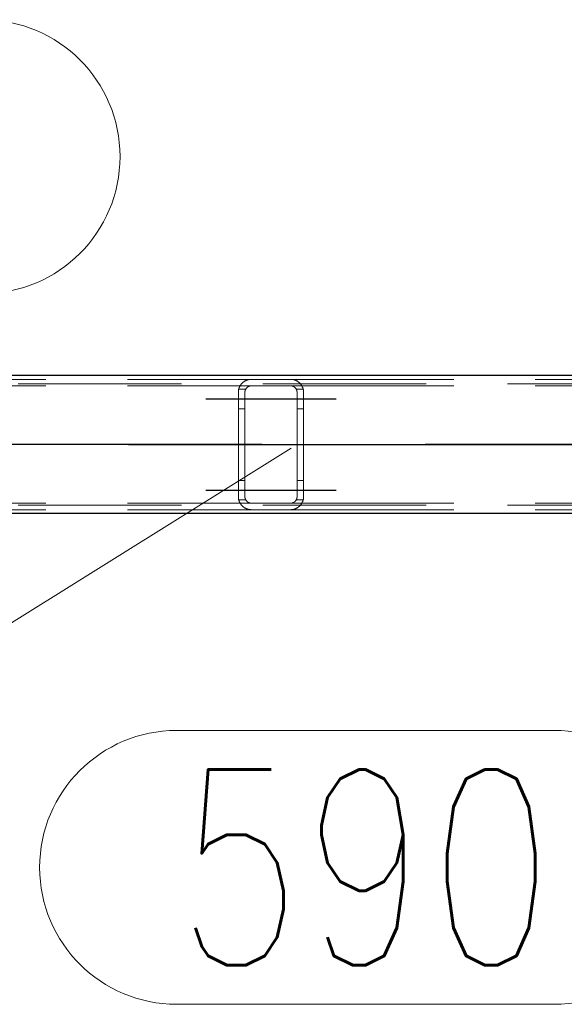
# Model space of a CAD drawing. Header units: millimetres. Extents: x -851 to 2, y 9346 to 10016.
# Tile 180 of 256: x -568 to -559, y 9567 to 9582. Entities that reach past the tile are written whole.
import ezdxf

# ---------------------------------------------------------------- set-up
doc = ezdxf.new("R2010")
doc.units = ezdxf.units.MM
doc.header["$LTSCALE"] = 10
doc.linetypes.add('HIDDEN', pattern=[0.375, 0.25, -0.125])
doc.linetypes.add('MITTE', pattern=[2, 1.25, -0.25, 0.25, -0.25])
for name, color, linetype, lineweight in [('PS_Hidden', 2, 'HIDDEN', 9), ('PS_Pos', 1, 'Continuous', 15), ('PS_Shape', 161, 'Continuous', 30), ('PS_SOLID', 7, 'Continuous', 30)]:
    doc.layers.add(name, color=color, linetype=linetype, lineweight=lineweight)
doc.layers.add('PS_Mid', color=5, linetype='MITTE')
doc.styles.add('simplex', font='simplex.shx', dxfattribs={"width": 0.75})

# ---------------------------------------------------------------- blocks, each defined once
blk = doc.blocks.new('*X706')
at = {"layer": 'PS_Hidden', "color": 2, "linetype": 'HIDDEN'}
for p, q in [((-573.568, 9576.79), (-564.168, 9576.79)), ((-564.211, 9576.786), (-564.205, 9576.787)), ((-564.205, 9576.787), (-564.198, 9576.788)), ((-564.198, 9576.788), (-564.191, 9576.789)), ((-564.191, 9576.789), (-564.183, 9576.79)), ((-564.183, 9576.79), (-564.176, 9576.79)), ((-564.176, 9576.79), (-564.168, 9576.79)), ((-564.168, 9576.79), (-563.568, 9576.79)), ((-564.168, 9576.79), (-564.168, 9576.79)), ((-563.568, 9576.79), (-563.561, 9576.79)), ((-563.568, 9576.79), (-554.168, 9576.79)), ((-563.561, 9576.79), (-563.554, 9576.79)), ((-563.554, 9576.79), (-563.547, 9576.789)), ((-563.547, 9576.789), (-563.54, 9576.788)), ((-563.54, 9576.788), (-563.533, 9576.787)), ((-563.533, 9576.787), (-563.526, 9576.786)), ((-486.492, 9576.72), (-781.692, 9576.72)), ((-573.568, 9576.69), (-564.168, 9576.69)), ((-564.364, 9576.634), (-564.363, 9576.638)), ((-564.363, 9576.638), (-564.361, 9576.643)), ((-564.255, 9576.64), (-564.362, 9576.64)), ((-564.361, 9576.643), (-564.36, 9576.647)), ((-564.36, 9576.647), (-564.359, 9576.652)), ((-564.359, 9576.652), (-564.357, 9576.656)), ((-564.357, 9576.656), (-564.356, 9576.661)), ((-564.356, 9576.661), (-564.354, 9576.665)), ((-564.354, 9576.665), (-564.352, 9576.67)), ((-564.352, 9576.67), (-564.35, 9576.674)), ((-564.35, 9576.674), (-564.348, 9576.678)), ((-564.348, 9576.678), (-564.346, 9576.682)), ((-564.346, 9576.682), (-564.344, 9576.686)), ((-564.344, 9576.686), (-564.342, 9576.69)), ((-564.342, 9576.69), (-564.339, 9576.694)), ((-564.339, 9576.694), (-564.337, 9576.698)), ((-564.337, 9576.698), (-564.334, 9576.702)), ((-564.334, 9576.702), (-564.332, 9576.706)), ((-564.332, 9576.706), (-564.329, 9576.709)), ((-564.329, 9576.709), (-564.326, 9576.713)), ((-564.326, 9576.713), (-564.324, 9576.716)), ((-564.324, 9576.716), (-564.321, 9576.72)), ((-564.321, 9576.72), (-564.318, 9576.723)), ((-564.318, 9576.723), (-564.315, 9576.727)), ((-564.315, 9576.727), (-564.312, 9576.73)), ((-564.312, 9576.73), (-564.309, 9576.733)), ((-564.309, 9576.733), (-564.305, 9576.736)), ((-564.305, 9576.736), (-564.302, 9576.739)), ((-564.302, 9576.739), (-564.299, 9576.742)), ((-564.299, 9576.742), (-564.296, 9576.745)), ((-564.296, 9576.745), (-564.292, 9576.747)), ((-564.292, 9576.747), (-564.289, 9576.75)), ((-564.289, 9576.75), (-564.285, 9576.753)), ((-564.285, 9576.753), (-564.281, 9576.756)), ((-564.281, 9576.756), (-564.277, 9576.758)), ((-564.277, 9576.758), (-564.273, 9576.761)), ((-564.273, 9576.761), (-564.268, 9576.763)), ((-564.268, 9576.763), (-564.264, 9576.766)), ((-564.264, 9576.766), (-564.259, 9576.768)), ((-564.259, 9576.768), (-564.255, 9576.771)), ((-564.257, 9576.636), (-564.258, 9576.634)), ((-564.256, 9576.638), (-564.257, 9576.636)), ((-564.255, 9576.64), (-564.256, 9576.638)), ((-564.255, 9576.771), (-564.25, 9576.773)), ((-564.254, 9576.642), (-564.255, 9576.64)), ((-564.253, 9576.644), (-564.254, 9576.642)), ((-564.251, 9576.646), (-564.253, 9576.644)), ((-564.25, 9576.648), (-564.251, 9576.646)), ((-564.25, 9576.773), (-564.245, 9576.775)), ((-564.249, 9576.65), (-564.25, 9576.648)), ((-564.247, 9576.652), (-564.249, 9576.65)), ((-564.246, 9576.654), (-564.247, 9576.652)), ((-564.244, 9576.655), (-564.246, 9576.654)), ((-564.245, 9576.775), (-564.24, 9576.777)), ((-564.243, 9576.657), (-564.244, 9576.655)), ((-564.241, 9576.659), (-564.243, 9576.657)), ((-564.24, 9576.661), (-564.241, 9576.659)), ((-564.24, 9576.777), (-564.234, 9576.779)), ((-564.238, 9576.662), (-564.24, 9576.661)), ((-564.236, 9576.664), (-564.238, 9576.662)), ((-564.234, 9576.665), (-564.236, 9576.664)), ((-564.234, 9576.779), (-564.229, 9576.781)), ((-564.233, 9576.667), (-564.234, 9576.665)), ((-564.231, 9576.668), (-564.233, 9576.667)), ((-564.229, 9576.67), (-564.231, 9576.668)), ((-564.229, 9576.781), (-564.223, 9576.783)), ((-564.227, 9576.671), (-564.229, 9576.67)), ((-564.225, 9576.673), (-564.227, 9576.671)), ((-564.223, 9576.674), (-564.225, 9576.673)), ((-564.223, 9576.783), (-564.218, 9576.784)), ((-564.22, 9576.676), (-564.223, 9576.674)), ((-564.218, 9576.677), (-564.22, 9576.676)), ((-564.218, 9576.784), (-564.211, 9576.786)), ((-564.216, 9576.678), (-564.218, 9576.677)), ((-564.213, 9576.68), (-564.216, 9576.678)), ((-564.211, 9576.681), (-564.213, 9576.68)), ((-564.208, 9576.682), (-564.211, 9576.681)), ((-564.205, 9576.683), (-564.208, 9576.682)), ((-564.203, 9576.684), (-564.205, 9576.683)), ((-564.2, 9576.685), (-564.203, 9576.684)), ((-564.197, 9576.686), (-564.2, 9576.685)), ((-564.194, 9576.687), (-564.197, 9576.686)), ((-564.191, 9576.688), (-564.194, 9576.687)), ((-564.188, 9576.688), (-564.191, 9576.688)), ((-564.185, 9576.689), (-564.188, 9576.688)), ((-564.182, 9576.689), (-564.185, 9576.689)), ((-564.178, 9576.69), (-564.182, 9576.689)), ((-564.175, 9576.69), (-564.178, 9576.69)), ((-564.172, 9576.69), (-564.175, 9576.69)), ((-564.168, 9576.69), (-564.172, 9576.69)), ((-563.568, 9576.69), (-564.168, 9576.69)), ((-563.565, 9576.69), (-563.568, 9576.69)), ((-563.568, 9576.69), (-554.168, 9576.69)), ((-563.562, 9576.69), (-563.565, 9576.69)), ((-563.559, 9576.69), (-563.562, 9576.69)), ((-563.555, 9576.689), (-563.559, 9576.69)), ((-563.552, 9576.689), (-563.555, 9576.689)), ((-563.549, 9576.688), (-563.552, 9576.689)), ((-563.545, 9576.688), (-563.549, 9576.688)), ((-563.542, 9576.687), (-563.545, 9576.688)), ((-563.539, 9576.686), (-563.542, 9576.687)), ((-563.536, 9576.685), (-563.539, 9576.686)), ((-563.533, 9576.684), (-563.536, 9576.685)), ((-563.531, 9576.683), (-563.533, 9576.684)), ((-563.528, 9576.682), (-563.531, 9576.683)), ((-563.525, 9576.681), (-563.528, 9576.682)), ((-563.526, 9576.786), (-563.519, 9576.784)), ((-563.523, 9576.679), (-563.525, 9576.681)), ((-563.52, 9576.678), (-563.523, 9576.679)), ((-563.518, 9576.677), (-563.52, 9576.678)), ((-563.519, 9576.784), (-563.513, 9576.783)), ((-563.515, 9576.675), (-563.518, 9576.677)), ((-563.513, 9576.674), (-563.515, 9576.675)), ((-563.513, 9576.783), (-563.507, 9576.781)), ((-563.511, 9576.672), (-563.513, 9576.674)), ((-563.509, 9576.67), (-563.511, 9576.672)), ((-563.507, 9576.669), (-563.509, 9576.67)), ((-563.507, 9576.781), (-563.502, 9576.779)), ((-563.505, 9576.667), (-563.507, 9576.669)), ((-563.503, 9576.666), (-563.505, 9576.667)), ((-563.501, 9576.664), (-563.503, 9576.666)), ((-563.502, 9576.779), (-563.497, 9576.777)), ((-563.499, 9576.662), (-563.501, 9576.664)), ((-563.497, 9576.661), (-563.499, 9576.662)), ((-563.497, 9576.777), (-563.492, 9576.775)), ((-563.496, 9576.659), (-563.497, 9576.661)), ((-563.494, 9576.657), (-563.496, 9576.659)), ((-563.493, 9576.656), (-563.494, 9576.657)), ((-563.491, 9576.654), (-563.493, 9576.656)), ((-563.492, 9576.775), (-563.487, 9576.773)), ((-563.49, 9576.652), (-563.491, 9576.654)), ((-563.488, 9576.65), (-563.49, 9576.652)), ((-563.487, 9576.648), (-563.488, 9576.65)), ((-563.487, 9576.773), (-563.482, 9576.771)), ((-563.486, 9576.647), (-563.487, 9576.648)), ((-563.484, 9576.645), (-563.486, 9576.647)), ((-563.483, 9576.643), (-563.484, 9576.645)), ((-563.482, 9576.641), (-563.483, 9576.643)), ((-563.482, 9576.771), (-563.477, 9576.768)), ((-563.481, 9576.639), (-563.482, 9576.641)), ((-563.375, 9576.64), (-563.482, 9576.64)), ((-563.48, 9576.637), (-563.481, 9576.639)), ((-563.479, 9576.635), (-563.48, 9576.637)), ((-563.477, 9576.768), (-563.472, 9576.766)), ((-563.472, 9576.766), (-563.468, 9576.763)), ((-563.468, 9576.763), (-563.463, 9576.76)), ((-563.463, 9576.76), (-563.459, 9576.758)), ((-563.459, 9576.758), (-563.455, 9576.755)), ((-563.455, 9576.755), (-563.451, 9576.752)), ((-563.451, 9576.752), (-563.447, 9576.749)), ((-563.447, 9576.749), (-563.443, 9576.746)), ((-563.443, 9576.746), (-563.439, 9576.743)), ((-563.439, 9576.743), (-563.436, 9576.74)), ((-563.436, 9576.74), (-563.432, 9576.737)), ((-563.432, 9576.737), (-563.429, 9576.734)), ((-563.429, 9576.734), (-563.426, 9576.731)), ((-563.426, 9576.731), (-563.423, 9576.728)), ((-563.423, 9576.728), (-563.42, 9576.725)), ((-563.42, 9576.725), (-563.417, 9576.721)), ((-563.417, 9576.721), (-563.414, 9576.718)), ((-563.414, 9576.718), (-563.412, 9576.715)), ((-563.412, 9576.715), (-563.409, 9576.711)), ((-563.409, 9576.711), (-563.406, 9576.707)), ((-563.406, 9576.707), (-563.404, 9576.704)), ((-563.404, 9576.704), (-563.401, 9576.7)), ((-563.401, 9576.7), (-563.399, 9576.696)), ((-563.399, 9576.696), (-563.396, 9576.692)), ((-563.396, 9576.692), (-563.394, 9576.688)), ((-563.394, 9576.688), (-563.392, 9576.684)), ((-563.392, 9576.684), (-563.39, 9576.68)), ((-563.39, 9576.68), (-563.388, 9576.676)), ((-563.388, 9576.676), (-563.386, 9576.672)), ((-563.386, 9576.672), (-563.384, 9576.668)), ((-563.384, 9576.668), (-563.382, 9576.663)), ((-563.382, 9576.663), (-563.381, 9576.659)), ((-563.381, 9576.659), (-563.379, 9576.655)), ((-563.379, 9576.655), (-563.378, 9576.65)), ((-563.378, 9576.65), (-563.376, 9576.646)), ((-563.376, 9576.646), (-563.375, 9576.641)), ((-563.375, 9576.641), (-563.374, 9576.637)), ((-563.374, 9576.637), (-563.373, 9576.632)), ((-564.368, 9576.605), (-564.367, 9576.61)), ((-564.368, 9576.6), (-564.368, 9576.605)), ((-564.368, 9576.595), (-564.368, 9576.6)), ((-564.368, 9576.59), (-564.368, 9576.595)), ((-564.368, 9574.99), (-564.368, 9576.59)), ((-564.367, 9576.615), (-564.366, 9576.619)), ((-564.367, 9576.61), (-564.367, 9576.615)), ((-564.366, 9576.619), (-564.365, 9576.624)), ((-564.365, 9576.629), (-564.364, 9576.634)), ((-564.365, 9576.624), (-564.365, 9576.629)), ((-564.267, 9576.604), (-564.268, 9576.601)), ((-564.268, 9576.601), (-564.268, 9576.599)), ((-564.268, 9576.599), (-564.268, 9576.597)), ((-564.268, 9576.597), (-564.268, 9576.595)), ((-564.268, 9576.595), (-564.268, 9576.593)), ((-564.268, 9576.593), (-564.268, 9576.59)), ((-564.268, 9576.59), (-564.268, 9574.99)), ((-564.266, 9576.61), (-564.267, 9576.608)), ((-564.267, 9576.608), (-564.267, 9576.606)), ((-564.267, 9576.606), (-564.267, 9576.604)), ((-564.265, 9576.615), (-564.266, 9576.613)), ((-564.266, 9576.613), (-564.266, 9576.61)), ((-564.264, 9576.619), (-564.265, 9576.617)), ((-564.265, 9576.617), (-564.265, 9576.615)), ((-564.263, 9576.621), (-564.264, 9576.619)), ((-564.262, 9576.626), (-564.263, 9576.624)), ((-564.263, 9576.624), (-564.263, 9576.621)), ((-564.261, 9576.628), (-564.262, 9576.626)), ((-564.26, 9576.63), (-564.261, 9576.628)), ((-564.259, 9576.632), (-564.26, 9576.63)), ((-564.258, 9576.634), (-564.259, 9576.632)), ((-563.478, 9576.633), (-563.479, 9576.635)), ((-563.477, 9576.631), (-563.478, 9576.633)), ((-563.476, 9576.629), (-563.477, 9576.631)), ((-563.475, 9576.627), (-563.476, 9576.629)), ((-563.474, 9576.624), (-563.475, 9576.627)), ((-563.474, 9576.622), (-563.474, 9576.624)), ((-563.473, 9576.62), (-563.474, 9576.622)), ((-563.472, 9576.618), (-563.473, 9576.62)), ((-563.472, 9576.616), (-563.472, 9576.618)), ((-563.471, 9576.614), (-563.472, 9576.616)), ((-563.471, 9576.612), (-563.471, 9576.614)), ((-563.47, 9576.61), (-563.471, 9576.612)), ((-563.47, 9576.607), (-563.47, 9576.61)), ((-563.47, 9576.605), (-563.47, 9576.607)), ((-563.469, 9576.603), (-563.47, 9576.605)), ((-563.469, 9576.601), (-563.469, 9576.603)), ((-563.469, 9576.599), (-563.469, 9576.601)), ((-563.469, 9576.597), (-563.469, 9576.599)), ((-563.468, 9576.595), (-563.469, 9576.597)), ((-563.468, 9576.592), (-563.468, 9576.595)), ((-563.468, 9576.59), (-563.468, 9576.592)), ((-563.468, 9574.99), (-563.468, 9576.59)), ((-563.373, 9576.632), (-563.372, 9576.628)), ((-563.372, 9576.628), (-563.371, 9576.623)), ((-563.371, 9576.623), (-563.37, 9576.618)), ((-563.37, 9576.618), (-563.37, 9576.614)), ((-563.37, 9576.614), (-563.369, 9576.609)), ((-563.369, 9576.609), (-563.369, 9576.604)), ((-563.369, 9576.604), (-563.369, 9576.6)), ((-563.369, 9576.6), (-563.368, 9576.595)), ((-563.368, 9576.595), (-563.368, 9576.59)), ((-563.368, 9576.59), (-563.368, 9574.99)), ((-563.368, 9576.59), (-563.368, 9576.59)), ((-564.268, 9576.34), (-564.368, 9576.34)), ((-563.368, 9576.34), (-563.468, 9576.34)), ((-564.268, 9575.24), (-564.368, 9575.24)), ((-563.368, 9575.24), (-563.468, 9575.24)), ((-564.368, 9574.985), (-564.368, 9574.99)), ((-564.368, 9574.981), (-564.368, 9574.985)), ((-564.368, 9574.976), (-564.368, 9574.981)), ((-564.367, 9574.971), (-564.368, 9574.976)), ((-564.268, 9574.99), (-564.268, 9574.988)), ((-564.268, 9574.988), (-564.268, 9574.986)), ((-564.268, 9574.986), (-564.268, 9574.984)), ((-564.268, 9574.984), (-564.268, 9574.981)), ((-564.268, 9574.981), (-564.268, 9574.979)), ((-564.268, 9574.979), (-564.267, 9574.977)), ((-564.267, 9574.977), (-564.267, 9574.975)), ((-564.267, 9574.975), (-564.267, 9574.973)), ((-563.47, 9574.975), (-563.469, 9574.978)), ((-563.47, 9574.973), (-563.47, 9574.975)), ((-563.469, 9574.984), (-563.468, 9574.986)), ((-563.469, 9574.982), (-563.469, 9574.984)), ((-563.469, 9574.98), (-563.469, 9574.982)), ((-563.469, 9574.978), (-563.469, 9574.98)), ((-563.468, 9574.988), (-563.468, 9574.99)), ((-563.468, 9574.986), (-563.468, 9574.988)), ((-563.368, 9574.986), (-563.369, 9574.981)), ((-563.369, 9574.981), (-563.369, 9574.976)), ((-563.369, 9574.976), (-563.369, 9574.972)), ((-563.368, 9574.99), (-563.368, 9574.986)), ((-486.492, 9574.86), (-781.692, 9574.86)), ((-573.568, 9574.89), (-564.168, 9574.89)), ((-564.367, 9574.966), (-564.367, 9574.971)), ((-564.366, 9574.961), (-564.367, 9574.966)), ((-564.365, 9574.957), (-564.366, 9574.961)), ((-564.365, 9574.952), (-564.365, 9574.957)), ((-564.364, 9574.947), (-564.365, 9574.952)), ((-564.363, 9574.943), (-564.364, 9574.947)), ((-564.361, 9574.938), (-564.363, 9574.943)), ((-564.255, 9574.94), (-564.362, 9574.94)), ((-564.36, 9574.933), (-564.361, 9574.938)), ((-564.359, 9574.929), (-564.36, 9574.933)), ((-564.357, 9574.924), (-564.359, 9574.929)), ((-564.356, 9574.92), (-564.357, 9574.924)), ((-564.354, 9574.916), (-564.356, 9574.92)), ((-564.352, 9574.911), (-564.354, 9574.916)), ((-564.35, 9574.907), (-564.352, 9574.911)), ((-564.348, 9574.903), (-564.35, 9574.907)), ((-564.346, 9574.899), (-564.348, 9574.903)), ((-564.344, 9574.895), (-564.346, 9574.899)), ((-564.342, 9574.89), (-564.344, 9574.895)), ((-564.339, 9574.887), (-564.342, 9574.89)), ((-564.337, 9574.883), (-564.339, 9574.887)), ((-564.334, 9574.879), (-564.337, 9574.883)), ((-564.332, 9574.875), (-564.334, 9574.879)), ((-564.329, 9574.871), (-564.332, 9574.875)), ((-564.326, 9574.868), (-564.329, 9574.871)), ((-564.324, 9574.864), (-564.326, 9574.868)), ((-564.321, 9574.861), (-564.324, 9574.864)), ((-564.318, 9574.858), (-564.321, 9574.861)), ((-564.315, 9574.854), (-564.318, 9574.858)), ((-564.312, 9574.851), (-564.315, 9574.854)), ((-564.309, 9574.848), (-564.312, 9574.851)), ((-564.305, 9574.845), (-564.309, 9574.848)), ((-564.302, 9574.842), (-564.305, 9574.845)), ((-564.299, 9574.839), (-564.302, 9574.842)), ((-564.296, 9574.836), (-564.299, 9574.839)), ((-564.292, 9574.833), (-564.296, 9574.836)), ((-564.289, 9574.831), (-564.292, 9574.833)), ((-564.285, 9574.828), (-564.289, 9574.831)), ((-564.281, 9574.825), (-564.285, 9574.828)), ((-564.277, 9574.822), (-564.281, 9574.825)), ((-564.267, 9574.973), (-564.266, 9574.97)), ((-564.266, 9574.97), (-564.266, 9574.968)), ((-564.266, 9574.968), (-564.265, 9574.966)), ((-564.265, 9574.966), (-564.265, 9574.964)), ((-564.265, 9574.964), (-564.264, 9574.962)), ((-564.264, 9574.962), (-564.263, 9574.959)), ((-564.263, 9574.959), (-564.263, 9574.957)), ((-564.263, 9574.957), (-564.262, 9574.955)), ((-564.262, 9574.955), (-564.261, 9574.953)), ((-564.261, 9574.953), (-564.26, 9574.951)), ((-564.26, 9574.951), (-564.259, 9574.949)), ((-564.259, 9574.949), (-564.258, 9574.947)), ((-564.258, 9574.947), (-564.257, 9574.945)), ((-564.257, 9574.945), (-564.256, 9574.942)), ((-564.256, 9574.942), (-564.255, 9574.94)), ((-564.255, 9574.94), (-564.254, 9574.938)), ((-564.254, 9574.938), (-564.253, 9574.937)), ((-564.253, 9574.937), (-564.251, 9574.935)), ((-564.251, 9574.935), (-564.25, 9574.933)), ((-564.25, 9574.933), (-564.249, 9574.931)), ((-564.249, 9574.931), (-564.247, 9574.929)), ((-564.247, 9574.929), (-564.246, 9574.927)), ((-564.246, 9574.927), (-564.244, 9574.925)), ((-564.244, 9574.925), (-564.243, 9574.924)), ((-564.243, 9574.924), (-564.241, 9574.922)), ((-564.241, 9574.922), (-564.24, 9574.92)), ((-564.24, 9574.92), (-564.238, 9574.918)), ((-564.238, 9574.918), (-564.236, 9574.917)), ((-564.236, 9574.917), (-564.234, 9574.915)), ((-564.234, 9574.915), (-564.233, 9574.914)), ((-564.233, 9574.914), (-564.231, 9574.912)), ((-564.231, 9574.912), (-564.229, 9574.911)), ((-564.229, 9574.911), (-564.227, 9574.909)), ((-564.227, 9574.909), (-564.225, 9574.908)), ((-564.225, 9574.908), (-564.223, 9574.906)), ((-564.223, 9574.906), (-564.22, 9574.905)), ((-564.22, 9574.905), (-564.218, 9574.904)), ((-564.218, 9574.904), (-564.216, 9574.902)), ((-564.216, 9574.902), (-564.213, 9574.901)), ((-564.213, 9574.901), (-564.211, 9574.9)), ((-564.211, 9574.9), (-564.208, 9574.899)), ((-564.208, 9574.899), (-564.205, 9574.897)), ((-564.205, 9574.897), (-564.203, 9574.896)), ((-564.203, 9574.896), (-564.2, 9574.895)), ((-564.2, 9574.895), (-564.197, 9574.895)), ((-564.197, 9574.895), (-564.194, 9574.894)), ((-564.194, 9574.894), (-564.191, 9574.893)), ((-564.191, 9574.893), (-564.188, 9574.892)), ((-564.188, 9574.892), (-564.185, 9574.892)), ((-564.185, 9574.892), (-564.182, 9574.891)), ((-564.182, 9574.891), (-564.178, 9574.891)), ((-564.178, 9574.891), (-564.175, 9574.891)), ((-564.175, 9574.891), (-564.172, 9574.89)), ((-564.172, 9574.89), (-564.168, 9574.89)), ((-564.168, 9574.89), (-563.568, 9574.89)), ((-563.568, 9574.89), (-563.565, 9574.89)), ((-563.568, 9574.89), (-554.168, 9574.89)), ((-563.565, 9574.89), (-563.562, 9574.891)), ((-563.562, 9574.891), (-563.559, 9574.891)), ((-563.559, 9574.891), (-563.555, 9574.891)), ((-563.555, 9574.891), (-563.552, 9574.892)), ((-563.552, 9574.892), (-563.549, 9574.892)), ((-563.549, 9574.892), (-563.545, 9574.893)), ((-563.545, 9574.893), (-563.542, 9574.894)), ((-563.542, 9574.894), (-563.539, 9574.895)), ((-563.539, 9574.895), (-563.536, 9574.896)), ((-563.536, 9574.896), (-563.533, 9574.897)), ((-563.533, 9574.897), (-563.531, 9574.898)), ((-563.531, 9574.898), (-563.528, 9574.899)), ((-563.528, 9574.899), (-563.525, 9574.9)), ((-563.525, 9574.9), (-563.523, 9574.901)), ((-563.523, 9574.901), (-563.52, 9574.903)), ((-563.52, 9574.903), (-563.518, 9574.904)), ((-563.518, 9574.904), (-563.515, 9574.906)), ((-563.515, 9574.906), (-563.513, 9574.907)), ((-563.513, 9574.907), (-563.511, 9574.909)), ((-563.511, 9574.909), (-563.509, 9574.91)), ((-563.509, 9574.91), (-563.507, 9574.912)), ((-563.507, 9574.912), (-563.505, 9574.913)), ((-563.505, 9574.913), (-563.503, 9574.915)), ((-563.503, 9574.915), (-563.501, 9574.917)), ((-563.501, 9574.917), (-563.499, 9574.918)), ((-563.499, 9574.918), (-563.497, 9574.92)), ((-563.497, 9574.92), (-563.496, 9574.922)), ((-563.496, 9574.922), (-563.494, 9574.923)), ((-563.494, 9574.923), (-563.493, 9574.925)), ((-563.493, 9574.925), (-563.491, 9574.927)), ((-563.491, 9574.927), (-563.49, 9574.929)), ((-563.49, 9574.929), (-563.488, 9574.93)), ((-563.488, 9574.93), (-563.487, 9574.932)), ((-563.487, 9574.932), (-563.486, 9574.934)), ((-563.486, 9574.934), (-563.484, 9574.936)), ((-563.484, 9574.936), (-563.483, 9574.938)), ((-563.483, 9574.938), (-563.482, 9574.94)), ((-563.482, 9574.94), (-563.481, 9574.942)), ((-563.375, 9574.94), (-563.482, 9574.94)), ((-563.481, 9574.942), (-563.48, 9574.944)), ((-563.48, 9574.944), (-563.479, 9574.946)), ((-563.479, 9574.946), (-563.478, 9574.948)), ((-563.478, 9574.948), (-563.477, 9574.95)), ((-563.477, 9574.95), (-563.476, 9574.952)), ((-563.476, 9574.952), (-563.475, 9574.954)), ((-563.475, 9574.954), (-563.474, 9574.956)), ((-563.474, 9574.958), (-563.473, 9574.96)), ((-563.474, 9574.956), (-563.474, 9574.958)), ((-563.473, 9574.96), (-563.472, 9574.963)), ((-563.472, 9574.965), (-563.471, 9574.967)), ((-563.472, 9574.963), (-563.472, 9574.965)), ((-563.471, 9574.969), (-563.47, 9574.971)), ((-563.471, 9574.967), (-563.471, 9574.969)), ((-563.47, 9574.971), (-563.47, 9574.973)), ((-563.455, 9574.826), (-563.459, 9574.823)), ((-563.451, 9574.829), (-563.455, 9574.826)), ((-563.447, 9574.832), (-563.451, 9574.829)), ((-563.443, 9574.835), (-563.447, 9574.832)), ((-563.439, 9574.838), (-563.443, 9574.835)), ((-563.436, 9574.841), (-563.439, 9574.838)), ((-563.432, 9574.844), (-563.436, 9574.841)), ((-563.429, 9574.847), (-563.432, 9574.844)), ((-563.426, 9574.85), (-563.429, 9574.847)), ((-563.423, 9574.853), (-563.426, 9574.85)), ((-563.42, 9574.856), (-563.423, 9574.853)), ((-563.417, 9574.859), (-563.42, 9574.856)), ((-563.414, 9574.863), (-563.417, 9574.859)), ((-563.412, 9574.866), (-563.414, 9574.863)), ((-563.409, 9574.87), (-563.412, 9574.866)), ((-563.406, 9574.873), (-563.409, 9574.87)), ((-563.404, 9574.877), (-563.406, 9574.873)), ((-563.401, 9574.881), (-563.404, 9574.877)), ((-563.399, 9574.885), (-563.401, 9574.881)), ((-563.396, 9574.888), (-563.399, 9574.885)), ((-563.394, 9574.892), (-563.396, 9574.888)), ((-563.392, 9574.896), (-563.394, 9574.892)), ((-563.39, 9574.9), (-563.392, 9574.896)), ((-563.388, 9574.905), (-563.39, 9574.9)), ((-563.386, 9574.909), (-563.388, 9574.905)), ((-563.384, 9574.913), (-563.386, 9574.909)), ((-563.382, 9574.917), (-563.384, 9574.913)), ((-563.381, 9574.922), (-563.382, 9574.917)), ((-563.379, 9574.926), (-563.381, 9574.922)), ((-563.378, 9574.93), (-563.379, 9574.926)), ((-563.376, 9574.935), (-563.378, 9574.93)), ((-563.375, 9574.939), (-563.376, 9574.935)), ((-563.374, 9574.944), (-563.375, 9574.939)), ((-563.373, 9574.949), (-563.374, 9574.944)), ((-563.372, 9574.953), (-563.373, 9574.949)), ((-563.371, 9574.958), (-563.372, 9574.953)), ((-563.37, 9574.962), (-563.371, 9574.958)), ((-563.369, 9574.972), (-563.37, 9574.967)), ((-563.37, 9574.967), (-563.37, 9574.962)), ((-573.568, 9574.79), (-564.168, 9574.79)), ((-564.273, 9574.82), (-564.277, 9574.822)), ((-564.268, 9574.817), (-564.273, 9574.82)), ((-564.264, 9574.815), (-564.268, 9574.817)), ((-564.259, 9574.812), (-564.264, 9574.815)), ((-564.255, 9574.81), (-564.259, 9574.812)), ((-564.25, 9574.808), (-564.255, 9574.81)), ((-564.245, 9574.806), (-564.25, 9574.808)), ((-564.24, 9574.803), (-564.245, 9574.806)), ((-564.234, 9574.802), (-564.24, 9574.803)), ((-564.229, 9574.8), (-564.234, 9574.802)), ((-564.223, 9574.798), (-564.229, 9574.8)), ((-564.218, 9574.797), (-564.223, 9574.798)), ((-564.211, 9574.795), (-564.218, 9574.797)), ((-564.205, 9574.794), (-564.211, 9574.795)), ((-564.198, 9574.793), (-564.205, 9574.794)), ((-564.191, 9574.792), (-564.198, 9574.793)), ((-564.183, 9574.791), (-564.191, 9574.792)), ((-564.176, 9574.791), (-564.183, 9574.791)), ((-564.168, 9574.79), (-564.176, 9574.791)), ((-563.568, 9574.79), (-564.168, 9574.79)), ((-563.561, 9574.791), (-563.568, 9574.79)), ((-563.568, 9574.79), (-554.168, 9574.79)), ((-563.554, 9574.791), (-563.561, 9574.791)), ((-563.547, 9574.792), (-563.554, 9574.791)), ((-563.54, 9574.792), (-563.547, 9574.792)), ((-563.533, 9574.794), (-563.54, 9574.792)), ((-563.526, 9574.795), (-563.533, 9574.794)), ((-563.519, 9574.796), (-563.526, 9574.795)), ((-563.513, 9574.798), (-563.519, 9574.796)), ((-563.507, 9574.8), (-563.513, 9574.798)), ((-563.502, 9574.802), (-563.507, 9574.8)), ((-563.497, 9574.804), (-563.502, 9574.802)), ((-563.492, 9574.806), (-563.497, 9574.804)), ((-563.487, 9574.808), (-563.492, 9574.806)), ((-563.482, 9574.81), (-563.487, 9574.808)), ((-563.477, 9574.813), (-563.482, 9574.81)), ((-563.472, 9574.815), (-563.477, 9574.813)), ((-563.468, 9574.818), (-563.472, 9574.815)), ((-563.463, 9574.82), (-563.468, 9574.818)), ((-563.459, 9574.823), (-563.463, 9574.82))]:
    blk.add_line(p, q, dxfattribs=at)
at = {"layer": 'PS_Mid', "color": 5, "linetype": 'MITTE'}
for p, q in [((-564.868, 9576.49), (-563.768, 9576.49)), ((-564.868, 9576.49), (-563.768, 9576.49)), ((-563.968, 9576.49), (-562.868, 9576.49)), ((-563.968, 9576.49), (-562.868, 9576.49)), ((-484.003, 9575.79), (-784.181, 9575.79)), ((-586.052, 9575.79), (-531.684, 9575.79)), ((-563.868, 9575.79), (-563.868, 9575.79)), ((-564.868, 9575.09), (-563.768, 9575.09)), ((-564.868, 9575.09), (-563.768, 9575.09)), ((-563.968, 9575.09), (-562.868, 9575.09)), ((-563.968, 9575.09), (-562.868, 9575.09))]:
    blk.add_line(p, q, dxfattribs=at)
at = {"layer": 'PS_SOLID', "color": 7, "linetype": 'Continuous'}
for p, q in [((-486.492, 9576.85), (-781.692, 9576.85)), ((-486.492, 9574.73), (-781.692, 9574.73))]:
    blk.add_line(p, q, dxfattribs=at)
blk = doc.blocks.new('*X758')
at = {"color": 1}
blk.add_arc((-568.282, 9580.206), 2.1, 270, 90, dxfattribs=at)
blk = doc.blocks.new('*X1357')
at = {"color": 1}
for p, q in [((-553.558, 9575.733), (-552.428, 9569.304)), ((-565.314, 9571.404), (-559.528, 9571.404)), ((-557.428, 9569.304), (-552.428, 9569.304)), ((-565.314, 9567.204), (-559.528, 9567.204))]:
    blk.add_line(p, q, dxfattribs=at)
for centre, start, end in [((-565.314, 9569.304), 90, 270), ((-559.528, 9569.304), 270, 90)]:
    blk.add_arc(centre, 2.1, start, end, dxfattribs=at)
at = {"color": 30, "style": 'simplex', "width": 0.75}
blk.add_text('590', height=3, dxfattribs=at).set_placement((-565.314, 9567.804))
blk = doc.blocks.new('*X1358')
at = {"color": 1}
for p, q in [((-565.314, 9571.404), (-559.528, 9571.404)), ((-565.314, 9567.204), (-559.528, 9567.204))]:
    blk.add_line(p, q, dxfattribs=at)
for centre, start, end in [((-565.314, 9569.304), 90, 270), ((-559.528, 9569.304), 270, 90)]:
    blk.add_arc(centre, 2.1, start, end, dxfattribs=at)
at = {"color": 30, "style": 'simplex', "width": 0.75}
blk.add_text('590', height=3, dxfattribs=at).set_placement((-565.314, 9567.804))
blk = doc.blocks.new('*X1359')
at = {"color": 1}
blk.add_line((-563.558, 9575.733), (-573.815, 9569.328), dxfattribs=at)

msp = doc.modelspace()

# ---------------------------------------------------------------- block references
at = {"layer": 'PS_Pos'}
for name in ['*X758', '*X1359', '*X1357', '*X1358']:
    msp.add_blockref(name, (0, 0), dxfattribs=at)
at = {"layer": 'PS_Shape', "color": 31}
msp.add_blockref('*X706', (0, 0), dxfattribs=at)

doc.saveas('drawing.dxf')
